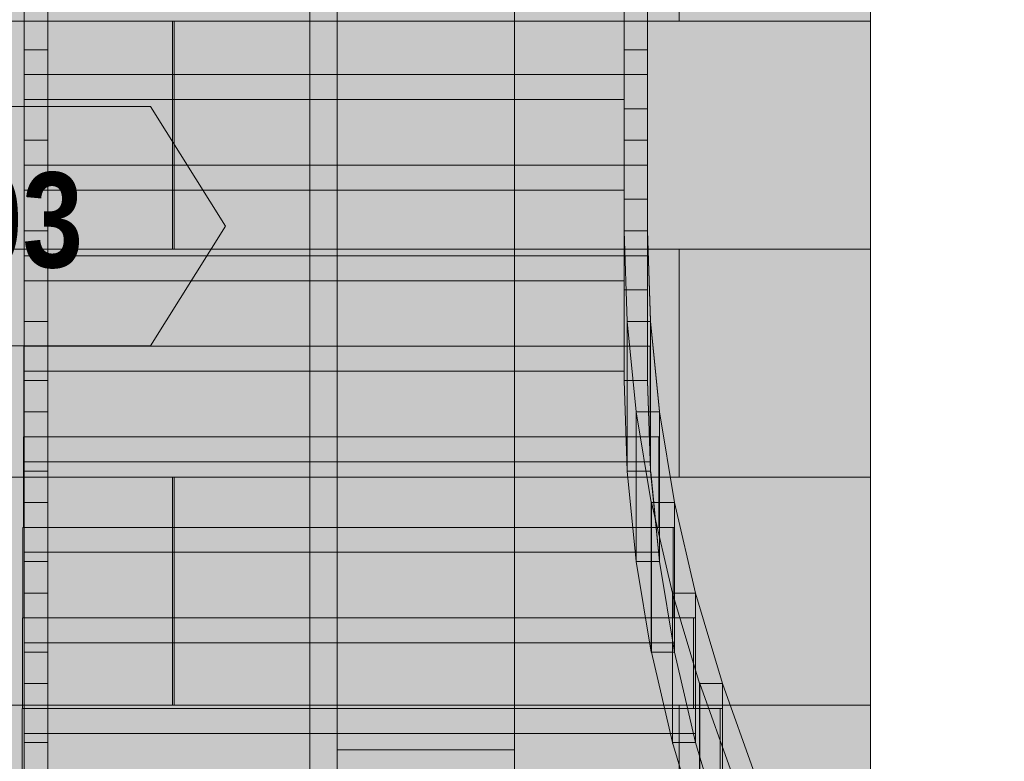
# Model space of a CAD drawing. Header units: millimetres. Extents: x 17 to 413, y 4 to 292.
# Tile 76 of 256: x 96 to 109, y 82 to 92. Entities that reach past the tile are written whole.
import ezdxf
from ezdxf.enums import TextEntityAlignment as Align

# ---------------------------------------------------------------- set-up
doc = ezdxf.new("R2010")
doc.units = ezdxf.units.MM
for name, color, linetype in [('FILL-C_BFAC87', 7, 'Continuous'), ('FILL-C_C0AD88', 7, 'Continuous'), ('FILL-C_C1AE89', 7, 'Continuous'), ('FILL-C_C2AF8A', 7, 'Continuous'), ('FILL-C_C3B18B', 7, 'Continuous'), ('FILL-C_C4B18B', 7, 'Continuous'), ('FILL-C_C6B38C', 7, 'Continuous'), ('FILL-C_C7B48D', 7, 'Continuous'), ('FILL-C_C8B58E', 7, 'Continuous'), ('FILL-C_C9B58E', 7, 'Continuous'), ('FILL-C_CAB68F', 7, 'Continuous'), ('FILL-C_D4C097', 7, 'Continuous'), ('FILL-C_D5C097', 7, 'Continuous'), ('FILL-C_D5C197', 7, 'Continuous'), ('FILL-C_D6C198', 7, 'Continuous'), ('FILL-C_D6C298', 7, 'Continuous'), ('FILL-C_D9C49A', 7, 'Continuous'), ('FILL-C_DAC59A', 7, 'Continuous'), ('FILL-EPS', 7, 'Continuous'), ('FILL-TIMBER', 7, 'Continuous'), ('FILL-WHITE', 7, 'Continuous'), ('LINE-C_2E8C94', 7, 'Continuous'), ('LINE-C_337880', 7, 'Continuous'), ('LINE-INK', 7, 'Continuous'), ('LINE-TEAL_DK', 7, 'Continuous'), ('LINE-TIMBER_DK', 7, 'Continuous'), ('TEXT-TEAL_DK', 7, 'Continuous')]:
    doc.layers.add(name, color=color, linetype=linetype)
doc.styles.add('OpenSansCondensed-Bold', font='OpenSansCondensed-Bold.ttf')

msp = doc.modelspace()

# ---------------------------------------------------------------- hatches: boundary and pattern name
at = {"layer": 'FILL-C_BFAC87', "true_color": 0xbfac87}
h = msp.add_hatch(color=43, dxfattribs=at)
h.dxf.hatch_style = 1
h.paths.add_polyline_path([(104.168, 89.182), (104.168, 89.171), (104.208, 87.96), (104.208, 85.96), (104.209, 85.95), (104.208, 85.96), (104.168, 87.171), (104.168, 89.171)])
h = msp.add_hatch(color=43, dxfattribs=at)
h.dxf.hatch_style = 1
h.paths.add_polyline_path([(104.482, 87.16), (104.482, 87.171), (104.482, 87.294), (104.482, 89.171), (104.521, 87.971), (104.522, 87.971), (104.522, 87.96), (104.522, 87.627), (104.522, 85.96), (104.482, 87.16)])
at = {"layer": 'FILL-C_C0AD88', "true_color": 0xc0ad88}
h = msp.add_hatch(color=43, dxfattribs=at)
h.dxf.hatch_style = 1
h.paths.add_polyline_path([(96.143, 87.627), (96.148, 87.627), (96.148, 86.416), (96.143, 86.416)])
h = msp.add_hatch(color=43, dxfattribs=at)
h.dxf.hatch_style = 1
h.paths.add_polyline_path([(104.516, 86.416), (104.516, 87.627), (104.522, 87.627), (104.522, 86.416)])
at = {"layer": 'FILL-C_C1AE89', "true_color": 0xc1ae89}
h = msp.add_hatch(color=43, dxfattribs=at)
h.dxf.hatch_style = 1
h.paths.add_polyline_path([(104.209, 87.96), (104.329, 86.75), (104.329, 84.75), (104.209, 85.96)])
h = msp.add_hatch(color=43, dxfattribs=at)
h.dxf.hatch_style = 1
h.paths.add_polyline_path([(104.522, 85.95), (104.522, 85.96), (104.522, 86.083), (104.522, 87.96), (104.641, 86.76), (104.642, 86.76), (104.642, 86.75), (104.642, 86.416), (104.642, 84.75), (104.523, 85.949)])
at = {"layer": 'FILL-C_C2AF8A', "true_color": 0xc2af8a}
h = msp.add_hatch(color=43, dxfattribs=at)
h.dxf.hatch_style = 1
h.paths.add_polyline_path([(96.136, 86.416), (96.148, 86.416), (96.148, 85.206), (96.136, 85.206)])
h = msp.add_hatch(color=43, dxfattribs=at)
h.dxf.hatch_style = 1
h.paths.add_polyline_path([(104.63, 85.206), (104.63, 86.416), (104.642, 86.416), (104.642, 85.206)])
at = {"layer": 'FILL-C_C3B18B', "true_color": 0xc3b18b}
h = msp.add_hatch(color=43, dxfattribs=at)
h.dxf.hatch_style = 1
h.paths.add_polyline_path([(104.331, 86.75), (104.531, 85.54), (104.531, 83.54), (104.331, 84.75)])
h = msp.add_hatch(color=43, dxfattribs=at)
h.dxf.hatch_style = 1
h.paths.add_polyline_path([(104.642, 84.75), (104.642, 84.873), (104.642, 86.75), (104.842, 85.54), (104.842, 85.206), (104.842, 83.54)])
at = {"layer": 'FILL-C_C4B18B', "true_color": 0xc4b18b}
h = msp.add_hatch(color=43, dxfattribs=at)
h.dxf.hatch_style = 1
h.paths.add_polyline_path([(96.13, 85.206), (96.148, 85.206), (96.148, 83.996), (96.13, 83.996)])
h = msp.add_hatch(color=43, dxfattribs=at)
h.dxf.hatch_style = 1
h.paths.add_polyline_path([(104.823, 83.996), (104.823, 85.206), (104.842, 85.206), (104.842, 83.996)])
at = {"layer": 'FILL-C_C6B38C', "true_color": 0xc6b38c}
h = msp.add_hatch(color=43, dxfattribs=at)
h.dxf.hatch_style = 1
h.paths.add_polyline_path([(104.532, 85.55), (104.533, 85.54), (104.813, 84.329), (104.813, 82.329), (104.814, 82.318), (104.813, 82.329), (104.533, 83.54), (104.533, 85.54)])
h = msp.add_hatch(color=43, dxfattribs=at)
h.dxf.hatch_style = 1
h.paths.add_polyline_path([(104.842, 83.54), (104.842, 83.662), (104.842, 85.54), (105.122, 84.329), (105.122, 83.996), (105.122, 82.329)])
at = {"layer": 'FILL-C_C7B48D', "true_color": 0xc7b48d}
h = msp.add_hatch(color=43, dxfattribs=at)
h.dxf.hatch_style = 1
h.paths.add_polyline_path([(96.123, 83.996), (96.148, 83.996), (96.148, 82.785), (96.123, 82.785)])
h = msp.add_hatch(color=43, dxfattribs=at)
h.dxf.hatch_style = 1
h.paths.add_polyline_path([(105.097, 82.785), (105.097, 83.996), (105.122, 83.996), (105.122, 82.785)])
at = {"layer": 'FILL-C_C8B58E', "true_color": 0xc8b58e}
h = msp.add_hatch(color=43, dxfattribs=at)
h.dxf.hatch_style = 1
h.paths.add_polyline_path([(104.815, 84.34), (104.816, 84.329), (105.176, 83.118), (105.176, 81.118), (105.177, 81.108), (105.176, 81.118), (104.816, 82.329), (104.816, 84.329)])
h = msp.add_hatch(color=43, dxfattribs=at)
h.dxf.hatch_style = 1
h.paths.add_polyline_path([(105.122, 84.329), (105.482, 83.118), (105.482, 82.785), (105.482, 81.118), (105.122, 82.329), (105.122, 82.452)])
at = {"layer": 'FILL-C_C9B58E', "true_color": 0xc9b58e}
h = msp.add_hatch(color=43, dxfattribs=at)
h.dxf.hatch_style = 1
h.paths.add_polyline_path([(96.117, 82.785), (96.148, 82.785), (96.148, 81.574), (96.117, 81.574)])
h = msp.add_hatch(color=43, dxfattribs=at)
h.dxf.hatch_style = 1
h.paths.add_polyline_path([(105.45, 81.574), (105.45, 82.785), (105.482, 82.785), (105.482, 81.574)])
at = {"layer": 'FILL-C_CAB68F', "true_color": 0xcab68f}
h = msp.add_hatch(color=43, dxfattribs=at)
h.dxf.hatch_style = 1
h.paths.add_polyline_path([(105.178, 83.129), (105.179, 83.118), (105.612, 81.908), (105.612, 79.908), (105.614, 79.897), (105.612, 79.908), (105.179, 81.118), (105.179, 83.118)])
h = msp.add_hatch(color=43, dxfattribs=at)
h.dxf.hatch_style = 1
h.paths.add_polyline_path([(105.482, 83.118), (105.915, 81.908), (105.915, 81.574), (105.915, 79.908), (105.482, 81.118), (105.482, 81.241)])
at = {"layer": 'FILL-C_D4C097', "true_color": 0xd4c097}
h = msp.add_hatch(color=9, dxfattribs=at)
h.dxf.hatch_style = 1
h.paths.add_polyline_path([(96.148, 83.118), (96.462, 83.118), (96.462, 81.908), (96.148, 81.908)])
at = {"layer": 'FILL-C_D5C097', "true_color": 0xd5c097}
h = msp.add_hatch(color=9, dxfattribs=at)
h.dxf.hatch_style = 1
h.paths.add_polyline_path([(96.148, 85.54), (96.462, 85.54), (96.462, 84.329), (96.148, 84.329)])
h = msp.add_hatch(color=9, dxfattribs=at)
h.dxf.hatch_style = 1
h.paths.add_polyline_path([(96.148, 84.329), (96.462, 84.329), (96.462, 83.118), (96.148, 83.118)])
h = msp.add_hatch(color=9, dxfattribs=at)
h.dxf.hatch_style = 1
h.paths.add_polyline_path([(96.148, 82.329), (96.148, 83.54), (96.462, 83.54), (96.462, 82.329)])
h = msp.add_hatch(color=9, dxfattribs=at)
h.dxf.hatch_style = 1
h.paths.add_polyline_path([(96.148, 81.118), (96.148, 82.329), (96.462, 82.329), (96.462, 81.118)])
at = {"layer": 'FILL-C_D5C197', "true_color": 0xd5c197}
h = msp.add_hatch(color=9, dxfattribs=at)
h.dxf.hatch_style = 1
h.paths.add_polyline_path([(96.148, 86.75), (96.462, 86.75), (96.462, 85.54), (96.148, 85.54), (96.148, 86.75)])
h = msp.add_hatch(color=9, dxfattribs=at)
h.dxf.hatch_style = 1
h.paths.add_polyline_path([(96.148, 83.54), (96.148, 84.75), (96.462, 84.75), (96.462, 83.54)])
at = {"layer": 'FILL-C_D6C198', "true_color": 0xd6c198}
h = msp.add_hatch(color=9, dxfattribs=at)
h.dxf.hatch_style = 1
h.paths.add_polyline_path([(96.148, 89.171), (96.462, 89.171), (96.462, 87.96), (96.148, 87.96)])
h = msp.add_hatch(color=9, dxfattribs=at)
h.dxf.hatch_style = 1
h.paths.add_polyline_path([(96.148, 87.96), (96.462, 87.96), (96.462, 86.75), (96.148, 86.75)])
h = msp.add_hatch(color=9, dxfattribs=at)
h.dxf.hatch_style = 1
h.paths.add_polyline_path([(96.148, 85.96), (96.148, 87.171), (96.462, 87.171), (96.462, 85.96)])
h = msp.add_hatch(color=9, dxfattribs=at)
h.dxf.hatch_style = 1
h.paths.add_polyline_path([(96.148, 84.75), (96.148, 85.96), (96.462, 85.96), (96.462, 84.75)])
at = {"layer": 'FILL-C_D6C298', "true_color": 0xd6c298}
h = msp.add_hatch(color=9, dxfattribs=at)
h.dxf.hatch_style = 1
h.paths.add_polyline_path([(96.148, 96.434), (96.462, 96.434), (96.462, 95.224), (96.462, 94.013), (96.462, 92.802), (96.462, 91.592), (96.148, 91.592), (96.148, 92.802), (96.148, 94.013), (96.148, 95.224), (96.148, 96.434)])
h = msp.add_hatch(color=9, dxfattribs=at)
h.dxf.hatch_style = 1
h.paths.add_polyline_path([(104.168, 96.434), (104.482, 96.434), (104.482, 95.224), (104.482, 94.013), (104.482, 92.802), (104.482, 91.592), (104.168, 91.592), (104.168, 92.802), (104.168, 94.013), (104.168, 95.224), (104.168, 96.434)])
h = msp.add_hatch(color=9, dxfattribs=at)
h.dxf.hatch_style = 1
h.paths.add_polyline_path([(96.148, 87.171), (96.148, 88.382), (96.148, 89.592), (96.148, 90.802), (96.148, 92.013), (96.148, 93.224), (96.148, 94.434), (96.462, 94.434), (96.462, 93.224), (96.462, 92.013), (96.462, 90.802), (96.462, 89.592), (96.462, 88.382), (96.462, 87.171)])
h = msp.add_hatch(color=9, dxfattribs=at)
h.dxf.hatch_style = 1
h.paths.add_polyline_path([(104.168, 87.171), (104.168, 88.382), (104.168, 89.592), (104.168, 90.802), (104.168, 92.013), (104.168, 93.224), (104.168, 94.434), (104.482, 94.434), (104.482, 93.224), (104.482, 92.013), (104.482, 90.802), (104.482, 89.592), (104.482, 88.382), (104.482, 87.171)])
h = msp.add_hatch(color=9, dxfattribs=at)
h.dxf.hatch_style = 1
h.paths.add_polyline_path([(96.148, 91.592), (96.462, 91.592), (96.462, 90.382), (96.148, 90.382), (96.148, 91.592)])
h = msp.add_hatch(color=9, dxfattribs=at)
h.dxf.hatch_style = 1
h.paths.add_polyline_path([(104.168, 91.592), (104.482, 91.592), (104.482, 90.382), (104.168, 90.382), (104.168, 91.592)])
h = msp.add_hatch(color=9, dxfattribs=at)
h.dxf.hatch_style = 1
h.paths.add_polyline_path([(96.148, 90.382), (96.462, 90.382), (96.462, 89.171), (96.148, 89.171)])
h = msp.add_hatch(color=9, dxfattribs=at)
h.dxf.hatch_style = 1
h.paths.add_polyline_path([(104.168, 90.382), (104.482, 90.382), (104.482, 89.171), (104.168, 89.171)])
at = {"layer": 'FILL-C_D9C49A', "true_color": 0xd9c49a}
h = msp.add_hatch(color=9, dxfattribs=at)
h.dxf.hatch_style = 1
h.paths.add_polyline_path([(104.531, 85.54), (104.331, 86.75), (104.642, 86.75), (104.842, 85.54)])
h = msp.add_hatch(color=9, dxfattribs=at)
h.dxf.hatch_style = 1
h.paths.add_polyline_path([(104.813, 84.329), (104.533, 85.54), (104.842, 85.54), (105.122, 84.329)])
h = msp.add_hatch(color=9, dxfattribs=at)
h.dxf.hatch_style = 1
h.paths.add_polyline_path([(104.531, 83.54), (104.331, 84.75), (104.642, 84.75), (104.842, 83.54)])
h = msp.add_hatch(color=9, dxfattribs=at)
h.dxf.hatch_style = 1
h.paths.add_polyline_path([(105.122, 84.329), (105.482, 83.118), (105.176, 83.118), (104.816, 84.329)])
h = msp.add_hatch(color=9, dxfattribs=at)
h.dxf.hatch_style = 1
h.paths.add_polyline_path([(104.813, 82.329), (104.533, 83.54), (104.842, 83.54), (105.122, 82.329)])
h = msp.add_hatch(color=9, dxfattribs=at)
h.dxf.hatch_style = 1
h.paths.add_polyline_path([(105.482, 83.118), (105.915, 81.908), (105.612, 81.908), (105.179, 83.118)])
h = msp.add_hatch(color=9, dxfattribs=at)
h.dxf.hatch_style = 1
h.paths.add_polyline_path([(105.122, 82.329), (105.482, 81.118), (105.176, 81.118), (104.816, 82.329)])
at = {"layer": 'FILL-C_DAC59A', "true_color": 0xdac59a}
h = msp.add_hatch(color=31, dxfattribs=at)
h.dxf.hatch_style = 1
h.paths.add_polyline_path([(104.208, 87.96), (104.168, 89.171), (104.482, 89.171), (104.522, 87.96)])
h = msp.add_hatch(color=31, dxfattribs=at)
h.dxf.hatch_style = 1
h.paths.add_polyline_path([(104.329, 86.75), (104.209, 87.96), (104.522, 87.96), (104.642, 86.75)])
h = msp.add_hatch(color=31, dxfattribs=at)
h.dxf.hatch_style = 1
h.paths.add_polyline_path([(104.208, 85.96), (104.168, 87.171), (104.482, 87.171), (104.522, 85.96)])
h = msp.add_hatch(color=31, dxfattribs=at)
h.dxf.hatch_style = 1
h.paths.add_polyline_path([(104.329, 84.75), (104.209, 85.96), (104.522, 85.96), (104.642, 84.75)])
at = {"layer": 'FILL-EPS', "true_color": 0xccffff}
h = msp.add_hatch(color=7, dxfattribs=at)
h.dxf.hatch_style = 1
h.paths.add_polyline_path([(86.916, 101.116), (100.331, 101.116), (100.331, 76.732), (86.916, 76.732)])
h.paths.add_polyline_path([(95.903, 82.232), (95.903, 96.232), (91.337, 96.232), (91.337, 82.232)], flags=0)
h = msp.add_hatch(color=7, dxfattribs=at)
h.dxf.hatch_style = 1
h.paths.add_polyline_path([(86.916, 76.732), (86.916, 101.116), (100.331, 101.116), (100.331, 76.732)])
h.paths.add_polyline_path([(95.903, 82.232), (95.903, 96.232), (91.337, 96.232), (91.337, 82.232)], flags=0)
h = msp.add_hatch(color=7, dxfattribs=at)
h.dxf.hatch_style = 1
h.paths.add_polyline_path([(95.953, 101.116), (100.968, 101.116), (100.968, 100.724), (130.535, 100.724), (130.535, 101.116), (135.543, 101.116), (135.543, 76.732), (131.535, 76.732), (131.535, 96.236), (99.965, 96.236), (99.965, 76.732), (95.953, 76.732)])
h = msp.add_hatch(color=7, dxfattribs=at)
h.dxf.hatch_style = 1
h.paths.add_polyline_path([(100.331, 101.116), (100.328, 101.127), (100.328, 101.127), (100.33, 101.127), (100.33, 101.127), (100.331, 101.116), (102.702, 101.116), (102.703, 101.116), (102.703, 99.741), (101.037, 99.741), (101.037, 98.724), (102.702, 98.724), (102.703, 98.724), (102.703, 76.732), (102.703, 76.732), (102.703, 76.722), (102.703, 76.722), (102.703, 76.722), (102.703, 76.722), (102.702, 76.732), (100.331, 76.732)])
h = msp.add_hatch(color=7, dxfattribs=at)
h.dxf.hatch_style = 1
h.paths.add_polyline_path([(100.331, 101.116), (102.702, 101.116), (102.702, 99.741), (102.702, 99.741), (102.702, 76.732), (100.331, 76.732)])
h = msp.add_hatch(color=7, dxfattribs=at)
h.dxf.hatch_style = 1
h.paths.add_polyline_path([(100.331, 101.116), (102.702, 101.116), (102.702, 98.724), (102.702, 98.724), (102.702, 76.732), (102.702, 76.732), (100.331, 76.732)])
h.paths.add_polyline_path([(102.702, 98.724), (102.702, 99.741), (101.037, 99.741), (101.037, 98.724)], flags=0)
h = msp.add_hatch(color=7, dxfattribs=at)
h.dxf.hatch_style = 1
h.paths.add_polyline_path([(100.331, 101.116), (102.702, 101.116), (102.702, 99.741), (101.037, 99.741), (101.037, 98.724), (102.702, 98.724), (102.702, 76.732), (100.331, 76.732), (100.331, 101.116)])
h = msp.add_hatch(color=7, dxfattribs=at)
h.dxf.hatch_style = 1
h.paths.add_polyline_path([(100.331, 101.116), (102.702, 101.116), (102.702, 99.741), (101.037, 99.741), (101.037, 98.724), (102.702, 98.724), (102.702, 76.732), (100.331, 76.732)])
h = msp.add_hatch(color=7, dxfattribs=at)
h.dxf.hatch_style = 1
h.paths.add_polyline_path([(100.331, 76.732), (100.331, 101.116), (102.703, 101.116), (102.703, 76.732)])
h = msp.add_hatch(color=7, dxfattribs=at)
h.dxf.hatch_style = 1
h.paths.add_polyline_path([(102.703, 76.732), (102.703, 101.116), (128.793, 101.116), (128.793, 76.732), (124.03, 76.732), (124.03, 96.732), (107.463, 96.732), (107.463, 76.732)])
h = msp.add_hatch(color=7, dxfattribs=at)
h.dxf.hatch_style = 1
h.paths.add_polyline_path([(95.953, 98.724), (135.543, 98.724), (135.543, 76.732), (131.535, 76.732), (131.535, 96.236), (99.965, 96.236), (99.965, 76.732), (95.953, 76.732)])
h = msp.add_hatch(color=7, dxfattribs=at)
h.dxf.hatch_style = 1
h.paths.add_polyline_path([(102.703, 98.724), (128.793, 98.724), (128.793, 76.732), (124.03, 76.732), (124.03, 96.732), (107.463, 96.732), (107.463, 76.732), (102.703, 76.732)])
h = msp.add_hatch(color=7, dxfattribs=at)
h.dxf.hatch_style = 1
h.paths.add_polyline_path([(100.331, 82.232), (100.331, 96.236), (102.702, 96.236), (102.702, 82.232)])
h = msp.add_hatch(color=7, dxfattribs=at)
h.dxf.hatch_style = 1
h.paths.add_polyline_path([(100.331, 96.236), (102.702, 96.236), (102.702, 82.232), (100.331, 82.232)])
at = {"layer": 'FILL-TIMBER', "true_color": 0xedd6a8}
h = msp.add_hatch(color=41, dxfattribs=at)
h.dxf.hatch_style = 1
h.paths.add_polyline_path([(96.148, 91.258), (96.148, 92.136), (96.148, 92.469), (104.168, 92.469), (104.168, 92.802), (104.482, 92.802), (104.482, 92.469), (104.482, 90.925), (104.482, 90.802), (104.168, 90.802), (104.168, 90.925), (96.148, 90.925)])
h = msp.add_hatch(color=41, dxfattribs=at)
h.dxf.hatch_style = 1
h.paths.add_polyline_path([(96.148, 92.469), (104.482, 92.469), (104.482, 91.258), (96.148, 91.258)])
h = msp.add_hatch(color=41, dxfattribs=at)
h.dxf.hatch_style = 1
h.paths.add_polyline_path([(96.148, 90.048), (96.148, 90.925), (96.148, 91.258), (104.168, 91.258), (104.168, 91.592), (104.482, 91.592), (104.482, 91.258), (104.482, 89.715), (104.482, 89.592), (104.168, 89.592), (104.168, 89.715), (96.148, 89.715)])
h = msp.add_hatch(color=41, dxfattribs=at)
h.dxf.hatch_style = 1
h.paths.add_polyline_path([(96.148, 91.258), (104.482, 91.258), (104.482, 90.048), (96.148, 90.048)])
h = msp.add_hatch(color=41, dxfattribs=at)
h.dxf.hatch_style = 1
h.paths.add_polyline_path([(96.148, 88.838), (96.148, 89.715), (96.148, 90.048), (104.168, 90.048), (104.168, 90.382), (104.482, 90.382), (104.482, 90.048), (104.482, 88.504), (104.482, 88.382), (104.168, 88.382), (104.168, 88.504), (96.148, 88.504)])
h = msp.add_hatch(color=41, dxfattribs=at)
h.dxf.hatch_style = 1
h.paths.add_polyline_path([(96.148, 90.048), (104.482, 90.048), (104.482, 88.838), (96.148, 88.838)])
h = msp.add_hatch(color=41, dxfattribs=at)
h.dxf.hatch_style = 1
h.paths.add_polyline_path([(96.148, 87.627), (96.148, 88.504), (96.148, 88.838), (104.168, 88.838), (104.168, 89.171), (104.482, 89.171), (104.482, 88.838), (104.482, 87.294), (104.482, 87.171), (104.168, 87.171), (104.168, 87.294), (96.148, 87.294)])
h = msp.add_hatch(color=41, dxfattribs=at)
h.dxf.hatch_style = 1
h.paths.add_polyline_path([(104.168, 89.171), (104.482, 89.171), (104.482, 87.171), (104.168, 87.171)])
h = msp.add_hatch(color=41, dxfattribs=at)
h.dxf.hatch_style = 1
h.paths.add_polyline_path([(96.148, 88.838), (104.482, 88.838), (104.482, 87.627), (96.148, 87.627)])
h = msp.add_hatch(color=41, dxfattribs=at)
h.dxf.hatch_style = 1
h.paths.add_polyline_path([(104.208, 85.96), (104.208, 87.96), (104.522, 87.96), (104.522, 85.96)])
h = msp.add_hatch(color=41, dxfattribs=at)
h.dxf.hatch_style = 1
h.paths.add_polyline_path([(104.209, 87.96), (104.522, 87.96), (104.522, 85.96), (104.209, 85.96)])
h = msp.add_hatch(color=41, dxfattribs=at)
h.dxf.hatch_style = 1
h.paths.add_polyline_path([(96.143, 87.627), (104.516, 87.627), (104.516, 86.416), (96.143, 86.416)])
h = msp.add_hatch(color=41, dxfattribs=at)
h.dxf.hatch_style = 1
h.paths.add_polyline_path([(96.148, 86.416), (96.148, 87.294), (96.148, 87.627), (104.522, 87.627), (104.522, 86.083), (96.148, 86.083)])
h = msp.add_hatch(color=41, dxfattribs=at)
h.dxf.hatch_style = 1
h.paths.add_polyline_path([(104.329, 84.75), (104.329, 86.75), (104.642, 86.75), (104.642, 84.75)])
h = msp.add_hatch(color=41, dxfattribs=at)
h.dxf.hatch_style = 1
h.paths.add_polyline_path([(104.331, 86.75), (104.642, 86.75), (104.642, 84.75), (104.331, 84.75)])
h = msp.add_hatch(color=41, dxfattribs=at)
h.dxf.hatch_style = 1
h.paths.add_polyline_path([(96.136, 86.416), (104.63, 86.416), (104.63, 85.206), (96.136, 85.206)])
h = msp.add_hatch(color=41, dxfattribs=at)
h.dxf.hatch_style = 1
h.paths.add_polyline_path([(96.148, 85.206), (96.148, 86.083), (96.148, 86.416), (104.642, 86.416), (104.642, 84.873), (96.148, 84.873)])
h = msp.add_hatch(color=41, dxfattribs=at)
h.dxf.hatch_style = 1
h.paths.add_polyline_path([(104.531, 83.54), (104.531, 85.54), (104.842, 85.54), (104.842, 83.54)])
at = {"layer": 'FILL-TIMBER', "true_color": 0xecd6a8}
h = msp.add_hatch(color=41, dxfattribs=at)
h.dxf.hatch_style = 1
h.paths.add_polyline_path([(104.533, 85.54), (104.842, 85.54), (104.842, 83.54), (104.533, 83.54)])
at = {"layer": 'FILL-TIMBER', "true_color": 0xedd6a8}
h = msp.add_hatch(color=41, dxfattribs=at)
h.dxf.hatch_style = 1
h.paths.add_polyline_path([(96.13, 85.206), (104.823, 85.206), (104.823, 83.996), (96.13, 83.996)])
h = msp.add_hatch(color=41, dxfattribs=at)
h.dxf.hatch_style = 1
h.paths.add_polyline_path([(96.148, 83.996), (96.148, 84.873), (96.148, 85.206), (104.842, 85.206), (104.842, 83.662), (96.148, 83.662)])
at = {"layer": 'FILL-TIMBER', "true_color": 0xecd6a8}
h = msp.add_hatch(color=41, dxfattribs=at)
h.dxf.hatch_style = 1
h.paths.add_polyline_path([(104.813, 82.329), (104.813, 84.329), (105.122, 84.329), (105.122, 82.329)])
at = {"layer": 'FILL-TIMBER', "true_color": 0xecd5a7}
h = msp.add_hatch(color=41, dxfattribs=at)
h.dxf.hatch_style = 1
h.paths.add_polyline_path([(104.816, 84.329), (105.122, 84.329), (105.122, 82.329), (104.816, 82.329)])
at = {"layer": 'FILL-TIMBER', "true_color": 0xecd5a8}
h = msp.add_hatch(color=41, dxfattribs=at)
h.dxf.hatch_style = 1
h.paths.add_polyline_path([(96.123, 83.996), (105.097, 83.996), (105.097, 82.785), (96.123, 82.785)])
h = msp.add_hatch(color=41, dxfattribs=at)
h.dxf.hatch_style = 1
h.paths.add_polyline_path([(96.148, 82.785), (96.148, 83.662), (96.148, 83.996), (105.122, 83.996), (105.122, 82.452), (96.148, 82.452)])
at = {"layer": 'FILL-TIMBER', "true_color": 0xecd5a7}
h = msp.add_hatch(color=41, dxfattribs=at)
h.dxf.hatch_style = 1
h.paths.add_polyline_path([(105.176, 81.118), (105.176, 83.118), (105.482, 83.118), (105.482, 81.118)])
h = msp.add_hatch(color=41, dxfattribs=at)
h.dxf.hatch_style = 1
h.paths.add_polyline_path([(105.179, 83.118), (105.482, 83.118), (105.482, 81.118), (105.179, 81.118)])
h = msp.add_hatch(color=41, dxfattribs=at)
h.dxf.hatch_style = 1
h.paths.add_polyline_path([(96.117, 82.785), (105.45, 82.785), (105.45, 81.574), (96.117, 81.574)])
h = msp.add_hatch(color=41, dxfattribs=at)
h.dxf.hatch_style = 1
h.paths.add_polyline_path([(96.148, 81.574), (96.148, 82.452), (96.148, 82.785), (105.482, 82.785), (105.482, 81.241), (96.148, 81.241)])
at = {"layer": 'FILL-WHITE', "true_color": 0xffffff}
h = msp.add_hatch(color=7, dxfattribs=at)
h.dxf.hatch_style = 1
h.paths.add_polyline_path([(107.462, 96.732), (124.028, 96.732), (124.028, 96.236), (107.463, 96.236), (107.463, 76.732), (107.462, 76.732)])
h = msp.add_hatch(color=7, dxfattribs=at)
h.dxf.hatch_style = 1
h.paths.add_polyline_path([(124.028, 96.732), (124.028, 96.236), (107.463, 96.236), (107.463, 76.732), (107.462, 76.732), (107.462, 96.732)])
h = msp.add_hatch(color=7, dxfattribs=at)
h.dxf.hatch_style = 1
h.paths.add_polyline_path([(124.028, 96.732), (124.028, 96.236), (107.463, 96.236), (107.463, 76.732), (107.462, 76.732), (107.462, 96.732)])
h = msp.add_hatch(color=7, dxfattribs=at)
h.dxf.hatch_style = 1
h.paths.add_polyline_path([(88.4, 89.232), (89.4, 90.832), (97.836, 90.832), (98.836, 89.232), (97.836, 87.632), (89.4, 87.632)])

# ---------------------------------------------------------------- linework, layer by layer
at = {"layer": 'LINE-C_2E8C94', "lineweight": 5}
for points in [[(86.916, 101.116), (100.331, 101.116), (100.331, 76.732), (86.916, 76.732)], [(86.916, 76.732), (86.916, 101.116), (100.331, 101.116), (100.331, 76.732)], [(95.953, 101.116), (100.968, 101.116), (100.968, 100.724), (130.535, 100.724), (130.535, 101.116), (135.543, 101.116), (135.543, 76.732), (131.535, 76.732), (131.535, 96.236), (99.965, 96.236), (99.965, 76.732), (95.953, 76.732)], [(100.331, 101.116), (100.328, 101.127), (100.328, 101.127), (100.33, 101.127), (100.33, 101.127), (100.331, 101.116), (102.702, 101.116), (102.703, 101.116), (102.703, 99.741), (101.037, 99.741), (101.037, 98.724), (102.702, 98.724), (102.703, 98.724), (102.703, 76.732), (102.703, 76.732), (102.703, 76.732), (102.703, 76.722), (102.703, 76.722), (102.703, 76.722), (102.703, 76.722), (102.702, 76.732), (100.331, 76.732), (100.331, 101.116)], [(100.331, 101.116), (100.331, 101.116), (100.331, 101.116), (102.702, 101.116), (102.702, 99.741), (102.702, 99.741), (102.702, 76.732), (102.702, 76.732), (102.702, 76.732), (102.702, 76.732), (100.331, 76.732), (100.331, 101.116)], [(100.331, 101.116), (102.702, 101.116), (102.702, 98.724), (102.702, 98.724), (102.702, 76.732), (102.702, 76.732), (100.331, 76.732)], [(100.331, 101.116), (102.702, 101.116), (102.702, 99.741), (101.037, 99.741), (101.037, 98.724), (102.702, 98.724), (102.702, 76.732), (102.702, 76.732), (102.702, 76.732), (102.702, 76.732), (100.331, 76.732), (100.331, 76.732), (100.331, 101.116), (100.331, 101.116), (100.331, 101.116)], [(100.331, 101.116), (102.702, 101.116), (102.702, 99.741), (101.037, 99.741), (101.037, 98.724), (102.702, 98.724), (102.702, 76.732), (100.331, 76.732)], [(100.331, 76.732), (100.331, 101.116), (102.703, 101.116), (102.703, 76.732)], [(102.703, 76.732), (102.703, 101.116), (128.793, 101.116), (128.793, 76.732), (124.03, 76.732), (124.03, 96.732), (107.463, 96.732), (107.463, 76.732)], [(95.953, 98.724), (95.953, 98.724), (135.543, 98.724), (135.543, 76.732), (131.535, 76.732), (131.535, 96.236), (99.965, 96.236), (99.965, 76.732), (95.953, 76.732), (95.953, 76.732), (95.953, 76.732), (95.953, 76.732), (95.953, 98.724)], [(102.703, 98.724), (128.793, 98.724), (128.793, 76.732), (124.03, 76.732), (124.03, 96.732), (107.463, 96.732), (107.463, 76.732), (102.703, 76.732)], [(100.331, 82.232), (100.331, 82.232), (100.331, 82.232), (100.331, 96.236), (102.702, 96.236), (102.702, 96.236), (102.702, 96.236), (102.702, 82.232), (100.331, 82.232)], [(100.331, 96.236), (100.331, 96.236), (100.331, 96.236), (102.702, 96.236), (102.702, 82.232), (102.702, 82.232), (102.702, 82.232), (102.702, 82.232), (100.331, 82.232)]]:
    msp.add_lwpolyline(points, close=True, dxfattribs=at)
at = {"layer": 'LINE-C_337880', "lineweight": 5}
for p, q in [((104.903, 91.972), (104.903, 95.02)), ((104.903, 91.972), (104.903, 95.02)), ((95.91, 91.972), (98.13, 91.972)), ((95.91, 91.972), (98.13, 91.972)), ((95.96, 91.972), (98.153, 91.972)), ((95.96, 91.972), (98.153, 91.972)), ((98.13, 88.924), (98.13, 91.972)), ((98.13, 91.972), (100.324, 91.972)), ((98.13, 88.924), (98.13, 91.972)), ((98.13, 91.972), (100.324, 91.972)), ((98.153, 88.924), (98.153, 91.972)), ((98.153, 91.972), (99.958, 91.972)), ((98.153, 88.924), (98.153, 91.972)), ((98.153, 91.972), (99.958, 91.972)), ((100.338, 91.972), (102.695, 91.972)), ((100.338, 91.972), (102.695, 91.972)), ((100.338, 91.972), (102.695, 91.972)), ((100.338, 91.972), (102.695, 91.972)), ((100.338, 91.972), (102.695, 91.972)), ((100.338, 91.972), (102.695, 91.972)), ((100.338, 91.972), (102.697, 91.972)), ((100.338, 91.972), (102.697, 91.972)), ((102.71, 91.972), (104.903, 91.972)), ((102.71, 91.972), (104.903, 91.972)), ((104.903, 91.972), (107.457, 91.972)), ((104.903, 91.972), (107.457, 91.972)), ((95.91, 88.924), (98.13, 88.924)), ((95.91, 88.924), (98.13, 88.924)), ((95.96, 88.924), (98.153, 88.924)), ((95.96, 88.924), (98.153, 88.924)), ((98.13, 88.924), (100.324, 88.924)), ((98.13, 88.924), (100.324, 88.924)), ((98.153, 88.924), (99.958, 88.924)), ((98.153, 88.924), (99.958, 88.924)), ((100.338, 88.924), (102.695, 88.924)), ((100.338, 88.924), (102.695, 88.924)), ((100.338, 88.924), (102.695, 88.924)), ((100.338, 88.924), (102.695, 88.924)), ((100.338, 88.924), (102.695, 88.924)), ((100.338, 88.924), (102.695, 88.924)), ((100.338, 88.924), (102.697, 88.924)), ((100.338, 88.924), (102.697, 88.924)), ((102.71, 88.924), (104.903, 88.924)), ((102.71, 88.924), (104.903, 88.924)), ((104.903, 85.876), (104.903, 88.924)), ((104.903, 88.924), (107.457, 88.924)), ((104.903, 85.876), (104.903, 88.924)), ((104.903, 88.924), (107.457, 88.924)), ((95.91, 85.876), (98.13, 85.876)), ((95.91, 85.876), (98.13, 85.876)), ((95.96, 85.876), (98.153, 85.876)), ((95.96, 85.876), (98.153, 85.876)), ((98.13, 82.828), (98.13, 85.876)), ((98.13, 85.876), (100.324, 85.876)), ((98.13, 82.828), (98.13, 85.876)), ((98.13, 85.876), (100.324, 85.876)), ((98.153, 82.828), (98.153, 85.876)), ((98.153, 85.876), (99.958, 85.876)), ((98.153, 82.828), (98.153, 85.876)), ((98.153, 85.876), (99.958, 85.876)), ((100.338, 85.876), (102.695, 85.876)), ((100.338, 85.876), (102.695, 85.876)), ((100.338, 85.876), (102.695, 85.876)), ((100.338, 85.876), (102.695, 85.876)), ((100.338, 85.876), (102.695, 85.876)), ((100.338, 85.876), (102.695, 85.876)), ((100.338, 85.876), (102.697, 85.876)), ((100.338, 85.876), (102.697, 85.876)), ((102.71, 85.876), (104.903, 85.876)), ((102.71, 85.876), (104.903, 85.876)), ((104.903, 85.876), (107.457, 85.876)), ((104.903, 85.876), (107.457, 85.876)), ((95.91, 82.828), (98.13, 82.828)), ((95.91, 82.828), (98.13, 82.828)), ((95.96, 82.828), (98.153, 82.828)), ((95.96, 82.828), (98.153, 82.828)), ((98.13, 82.828), (100.324, 82.828)), ((98.13, 82.828), (100.324, 82.828)), ((98.153, 82.828), (99.958, 82.828)), ((98.153, 82.828), (99.958, 82.828)), ((100.338, 82.828), (102.695, 82.828)), ((100.338, 82.828), (102.695, 82.828)), ((100.338, 82.828), (102.695, 82.828)), ((100.338, 82.828), (102.695, 82.828)), ((100.338, 82.828), (102.695, 82.828)), ((100.338, 82.828), (102.695, 82.828)), ((100.338, 82.828), (102.697, 82.828)), ((100.338, 82.828), (102.697, 82.828)), ((102.71, 82.828), (104.903, 82.828)), ((102.71, 82.828), (104.903, 82.828)), ((104.903, 79.78), (104.903, 82.828)), ((104.903, 82.828), (107.457, 82.828)), ((104.903, 79.78), (104.903, 82.828)), ((104.903, 82.828), (107.457, 82.828))]:
    msp.add_line(p, q, dxfattribs=at)
at = {"layer": 'LINE-INK', "lineweight": 5}
msp.add_lwpolyline([(124.028, 96.732), (124.028, 96.236), (107.463, 96.236), (107.463, 76.732), (107.462, 76.732), (107.462, 96.732)], close=True, dxfattribs=at)
msp.add_lwpolyline([(124.028, 96.732), (124.028, 96.236), (107.463, 96.236), (107.463, 76.732), (107.462, 76.732), (107.462, 96.732)], close=True, dxfattribs=at)
at = {"layer": 'LINE-TEAL_DK', "lineweight": 5}
msp.add_lwpolyline([(88.4, 89.232), (89.4, 90.832), (97.836, 90.832), (98.836, 89.232), (97.836, 87.632), (89.4, 87.632)], close=True, dxfattribs=at)
at = {"layer": 'LINE-TIMBER_DK', "lineweight": 5}
for points in [[(96.462, 92.802), (96.462, 91.592), (96.462, 91.592), (96.462, 91.592), (96.148, 91.592), (96.148, 92.802)], [(104.482, 92.802), (104.482, 91.592), (104.482, 91.592), (104.482, 91.592), (104.168, 91.592), (104.168, 92.802)], [(96.462, 92.013), (96.462, 90.802), (96.462, 90.802), (96.462, 89.592), (96.462, 89.592), (96.462, 88.382), (96.462, 88.382), (96.462, 87.171), (96.148, 87.171), (96.148, 87.171), (96.148, 88.382), (96.148, 88.382), (96.148, 89.592), (96.148, 89.592), (96.148, 90.802), (96.148, 90.802), (96.148, 92.013)], [(104.482, 92.013), (104.482, 90.802), (104.482, 90.802), (104.482, 89.592), (104.482, 89.592), (104.482, 88.382), (104.482, 88.382), (104.482, 87.171), (104.168, 87.171), (104.168, 87.171), (104.168, 88.382), (104.168, 88.382), (104.168, 89.592), (104.168, 89.592), (104.168, 90.802), (104.168, 90.802), (104.168, 92.013)]]:
    msp.add_lwpolyline(points, dxfattribs=at)
for points in [[(96.148, 91.258), (96.148, 92.136), (96.148, 92.469), (104.168, 92.469), (104.168, 92.802), (104.482, 92.802), (104.482, 92.469), (104.482, 90.925), (104.482, 90.802), (104.168, 90.802), (104.168, 90.925), (96.148, 90.925)], [(96.148, 92.469), (104.482, 92.469), (104.482, 91.258), (96.148, 91.258)], [(96.148, 91.592), (96.148, 91.592), (96.462, 91.592), (96.462, 90.382), (96.462, 90.382), (96.462, 90.382), (96.462, 90.382), (96.148, 90.382), (96.148, 91.592), (96.148, 91.592)], [(96.148, 90.048), (96.148, 90.925), (96.148, 91.258), (104.168, 91.258), (104.168, 91.592), (104.482, 91.592), (104.482, 91.258), (104.482, 89.715), (104.482, 89.592), (104.168, 89.592), (104.168, 89.715), (96.148, 89.715)], [(104.168, 91.592), (104.168, 91.592), (104.482, 91.592), (104.482, 90.382), (104.482, 90.382), (104.482, 90.382), (104.482, 90.382), (104.168, 90.382), (104.168, 91.592), (104.168, 91.592)], [(96.148, 91.258), (96.148, 91.258), (104.482, 91.258), (104.482, 90.048), (104.482, 90.048), (104.482, 90.048), (104.482, 90.048), (96.148, 90.048)], [(96.148, 90.382), (96.462, 90.382), (96.462, 89.171), (96.462, 89.171), (96.148, 89.171), (96.148, 90.382)], [(96.148, 88.838), (96.148, 89.715), (96.148, 90.048), (104.168, 90.048), (104.168, 90.382), (104.482, 90.382), (104.482, 90.048), (104.482, 88.504), (104.482, 88.382), (104.168, 88.382), (104.168, 88.504), (96.148, 88.504)], [(104.168, 90.382), (104.482, 90.382), (104.482, 89.171), (104.482, 89.171), (104.168, 89.171), (104.168, 90.382)], [(96.148, 90.048), (96.148, 90.048), (96.148, 90.048), (104.482, 90.048), (104.482, 88.838), (104.482, 88.838), (104.482, 88.838), (104.482, 88.838), (96.148, 88.838), (96.148, 90.048)], [(96.148, 87.627), (96.148, 88.504), (96.148, 88.838), (104.168, 88.838), (104.168, 89.171), (104.482, 89.171), (104.482, 88.838), (104.482, 87.294), (104.482, 87.171), (104.168, 87.171), (104.168, 87.294), (96.148, 87.294)], [(96.148, 89.171), (96.462, 89.171), (96.462, 87.96), (96.462, 87.96), (96.148, 87.96), (96.148, 89.171)], [(104.168, 89.182), (104.168, 89.182), (104.168, 89.171), (104.208, 87.96), (104.208, 85.96), (104.209, 85.95), (104.209, 85.95), (104.208, 85.96), (104.168, 87.171), (104.168, 89.171)], [(104.168, 89.171), (104.168, 89.171), (104.168, 89.171), (104.168, 89.171), (104.482, 89.171), (104.482, 87.171), (104.482, 87.171), (104.482, 87.171), (104.482, 87.171), (104.168, 87.171)], [(104.208, 87.96), (104.208, 87.96), (104.168, 89.171), (104.482, 89.171), (104.482, 89.171), (104.522, 87.96)], [(104.482, 87.16), (104.482, 87.171), (104.482, 87.171), (104.482, 87.294), (104.482, 87.294), (104.482, 89.171), (104.521, 87.971), (104.522, 87.971), (104.522, 87.96), (104.522, 87.96), (104.522, 87.627), (104.522, 87.627), (104.522, 85.96), (104.482, 87.16)], [(96.148, 88.838), (96.148, 88.838), (96.148, 88.838), (104.482, 88.838), (104.482, 87.627), (104.482, 87.627), (104.482, 87.627), (104.482, 87.627), (96.148, 87.627), (96.148, 88.838)], [(96.148, 87.96), (96.462, 87.96), (96.462, 86.75), (96.462, 86.75), (96.148, 86.75), (96.148, 87.96)], [(104.208, 85.96), (104.208, 85.96), (104.208, 85.96), (104.208, 87.96), (104.522, 87.96), (104.522, 87.96), (104.522, 87.96), (104.522, 87.96), (104.522, 85.96), (104.208, 85.96)], [(104.209, 87.96), (104.522, 87.96), (104.522, 85.96), (104.209, 85.96)], [(104.329, 86.75), (104.209, 87.96), (104.522, 87.96), (104.642, 86.75)], [(104.209, 87.96), (104.329, 86.75), (104.329, 84.75), (104.209, 85.96)], [(104.522, 85.95), (104.522, 85.96), (104.522, 85.96), (104.522, 85.96), (104.522, 86.083), (104.522, 86.083), (104.522, 87.96), (104.641, 86.76), (104.642, 86.76), (104.642, 86.75), (104.642, 86.75), (104.642, 86.75), (104.642, 86.416), (104.642, 86.416), (104.642, 84.75), (104.523, 85.949)], [(96.143, 87.627), (96.143, 87.627), (96.143, 87.627), (104.516, 87.627), (104.516, 86.416), (104.516, 86.416), (104.516, 86.416), (96.143, 86.416)], [(96.143, 87.627), (96.148, 87.627), (96.148, 86.416), (96.148, 86.416), (96.143, 86.416), (96.143, 87.627)], [(96.148, 86.416), (96.148, 87.294), (96.148, 87.627), (104.522, 87.627), (104.522, 87.627), (104.522, 87.627), (104.522, 86.083), (96.148, 86.083)], [(104.516, 86.416), (104.516, 87.627), (104.522, 87.627), (104.522, 86.416)], [(96.148, 85.96), (96.148, 85.96), (96.148, 87.171), (96.462, 87.171), (96.462, 87.171), (96.462, 85.96)], [(104.208, 85.96), (104.208, 85.96), (104.168, 87.171), (104.482, 87.171), (104.482, 87.171), (104.522, 85.96)], [(96.148, 86.75), (96.148, 86.75), (96.462, 86.75), (96.462, 85.54), (96.462, 85.54), (96.462, 85.54), (96.462, 85.54), (96.148, 85.54), (96.148, 86.75), (96.148, 86.75)], [(104.329, 84.75), (104.329, 86.75), (104.642, 86.75), (104.642, 84.75)], [(104.331, 86.75), (104.642, 86.75), (104.642, 84.75), (104.642, 84.75), (104.331, 84.75), (104.331, 86.75)], [(104.531, 85.54), (104.331, 86.75), (104.642, 86.75), (104.642, 86.75), (104.842, 85.54), (104.531, 85.54)], [(104.331, 86.75), (104.531, 85.54), (104.531, 83.54), (104.331, 84.75)], [(104.642, 84.75), (104.642, 84.873), (104.642, 86.75), (104.842, 85.54), (104.842, 85.206), (104.842, 83.54)], [(96.136, 86.416), (104.63, 86.416), (104.63, 85.206), (96.136, 85.206)], [(96.136, 86.416), (96.148, 86.416), (96.148, 85.206), (96.136, 85.206)], [(96.148, 85.206), (96.148, 86.083), (96.148, 86.416), (104.642, 86.416), (104.642, 84.873), (96.148, 84.873)], [(104.63, 85.206), (104.63, 86.416), (104.642, 86.416), (104.642, 85.206)], [(96.148, 84.75), (96.148, 84.75), (96.148, 85.96), (96.462, 85.96), (96.462, 85.96), (96.462, 84.75)], [(104.329, 84.75), (104.209, 85.96), (104.522, 85.96), (104.642, 84.75)], [(96.148, 85.54), (96.462, 85.54), (96.462, 84.329), (96.462, 84.329), (96.148, 84.329), (96.148, 85.54)], [(104.531, 83.54), (104.531, 83.54), (104.531, 85.54), (104.842, 85.54), (104.842, 85.54), (104.842, 83.54)], [(104.532, 85.55), (104.532, 85.55), (104.533, 85.54), (104.813, 84.329), (104.813, 82.329), (104.814, 82.318), (104.814, 82.318), (104.813, 82.329), (104.533, 83.54), (104.533, 85.54)], [(104.533, 85.54), (104.842, 85.54), (104.842, 83.54), (104.842, 83.54), (104.533, 83.54), (104.533, 85.54)], [(104.813, 84.329), (104.813, 84.329), (104.533, 85.54), (104.842, 85.54), (104.842, 85.54), (105.122, 84.329)], [(104.842, 83.54), (104.842, 83.54), (104.842, 83.54), (104.842, 83.54), (104.842, 83.662), (104.842, 83.662), (104.842, 85.54), (105.122, 84.329), (105.122, 84.329), (105.122, 84.329), (105.122, 84.329), (105.122, 83.996), (105.122, 83.996), (105.122, 82.329)], [(96.13, 85.206), (96.13, 85.206), (96.13, 85.206), (104.823, 85.206), (104.823, 83.996), (96.13, 83.996)], [(96.13, 85.206), (96.148, 85.206), (96.148, 83.996), (96.148, 83.996), (96.13, 83.996), (96.13, 85.206)], [(96.148, 83.996), (96.148, 84.873), (96.148, 85.206), (104.842, 85.206), (104.842, 85.206), (104.842, 85.206), (104.842, 83.662), (96.148, 83.662)], [(104.823, 83.996), (104.823, 83.996), (104.823, 85.206), (104.842, 85.206), (104.842, 85.206), (104.842, 83.996)], [(96.148, 83.54), (96.148, 83.54), (96.148, 83.54), (96.148, 84.75), (96.462, 84.75), (96.462, 84.75), (96.462, 84.75), (96.462, 84.75), (96.462, 83.54), (96.148, 83.54)], [(104.531, 83.54), (104.331, 84.75), (104.642, 84.75), (104.642, 84.75), (104.842, 83.54), (104.531, 83.54)], [(96.148, 84.329), (96.462, 84.329), (96.462, 83.118), (96.148, 83.118), (96.148, 84.329)], [(104.813, 82.329), (104.813, 82.329), (104.813, 84.329), (105.122, 84.329), (105.122, 84.329), (105.122, 82.329)], [(104.815, 84.34), (104.816, 84.329), (105.176, 83.118), (105.176, 81.118), (105.177, 81.108), (105.176, 81.118), (104.816, 82.329), (104.816, 84.329)], [(104.816, 84.329), (105.122, 84.329), (105.122, 82.329), (105.122, 82.329), (104.816, 82.329), (104.816, 84.329)], [(105.122, 84.329), (105.482, 83.118), (105.176, 83.118), (104.816, 84.329)], [(105.122, 84.329), (105.482, 83.118), (105.482, 82.785), (105.482, 81.118), (105.122, 82.329), (105.122, 82.452)], [(96.123, 83.996), (105.097, 83.996), (105.097, 82.785), (96.123, 82.785)], [(96.123, 83.996), (96.148, 83.996), (96.148, 82.785), (96.123, 82.785)], [(96.148, 82.785), (96.148, 83.662), (96.148, 83.996), (105.122, 83.996), (105.122, 82.452), (105.122, 82.452), (96.148, 82.452)], [(105.097, 82.785), (105.097, 83.996), (105.122, 83.996), (105.122, 82.785)], [(96.148, 82.329), (96.148, 83.54), (96.462, 83.54), (96.462, 82.329)], [(104.813, 82.329), (104.813, 82.329), (104.533, 83.54), (104.842, 83.54), (104.842, 83.54), (105.122, 82.329)], [(96.148, 83.118), (96.462, 83.118), (96.462, 81.908), (96.148, 81.908)], [(105.176, 81.118), (105.176, 81.118), (105.176, 83.118), (105.482, 83.118), (105.482, 83.118), (105.482, 81.118)], [(105.178, 83.129), (105.178, 83.129), (105.179, 83.118), (105.612, 81.908), (105.612, 79.908), (105.614, 79.897), (105.614, 79.897), (105.612, 79.908), (105.179, 81.118), (105.179, 83.118)], [(105.179, 83.118), (105.482, 83.118), (105.482, 81.118), (105.482, 81.118), (105.179, 81.118), (105.179, 83.118)], [(105.482, 83.118), (105.482, 83.118), (105.482, 83.118), (105.915, 81.908), (105.612, 81.908), (105.612, 81.908), (105.612, 81.908), (105.612, 81.908), (105.179, 83.118), (105.482, 83.118)], [(105.482, 83.118), (105.915, 81.908), (105.915, 81.908), (105.915, 81.908), (105.915, 81.908), (105.915, 81.574), (105.915, 81.574), (105.915, 79.908), (105.482, 81.118), (105.482, 81.118), (105.482, 81.118), (105.482, 81.118), (105.482, 81.241), (105.482, 81.241)], [(96.117, 82.785), (105.45, 82.785), (105.45, 81.574), (96.117, 81.574)], [(96.117, 82.785), (96.148, 82.785), (96.148, 81.574), (96.148, 81.574), (96.117, 81.574), (96.117, 82.785)], [(96.148, 81.574), (96.148, 82.452), (96.148, 82.452), (96.148, 82.785), (105.482, 82.785), (105.482, 81.241), (96.148, 81.241)], [(105.45, 81.574), (105.45, 81.574), (105.45, 82.785), (105.482, 82.785), (105.482, 82.785), (105.482, 81.574)], [(96.148, 81.118), (96.148, 82.329), (96.462, 82.329), (96.462, 81.118)], [(105.122, 82.329), (105.482, 81.118), (105.176, 81.118), (104.816, 82.329)]]:
    msp.add_lwpolyline(points, close=True, dxfattribs=at)

# ---------------------------------------------------------------- texts
at = {"layer": 'TEXT-TEAL_DK', "style": 'OpenSansCondensed-Bold'}
msp.add_text('GF-WG03', height=1.27, dxfattribs=at).set_placement((93.618, 88.682), align=Align.CENTER)

doc.saveas('drawing.dxf')
